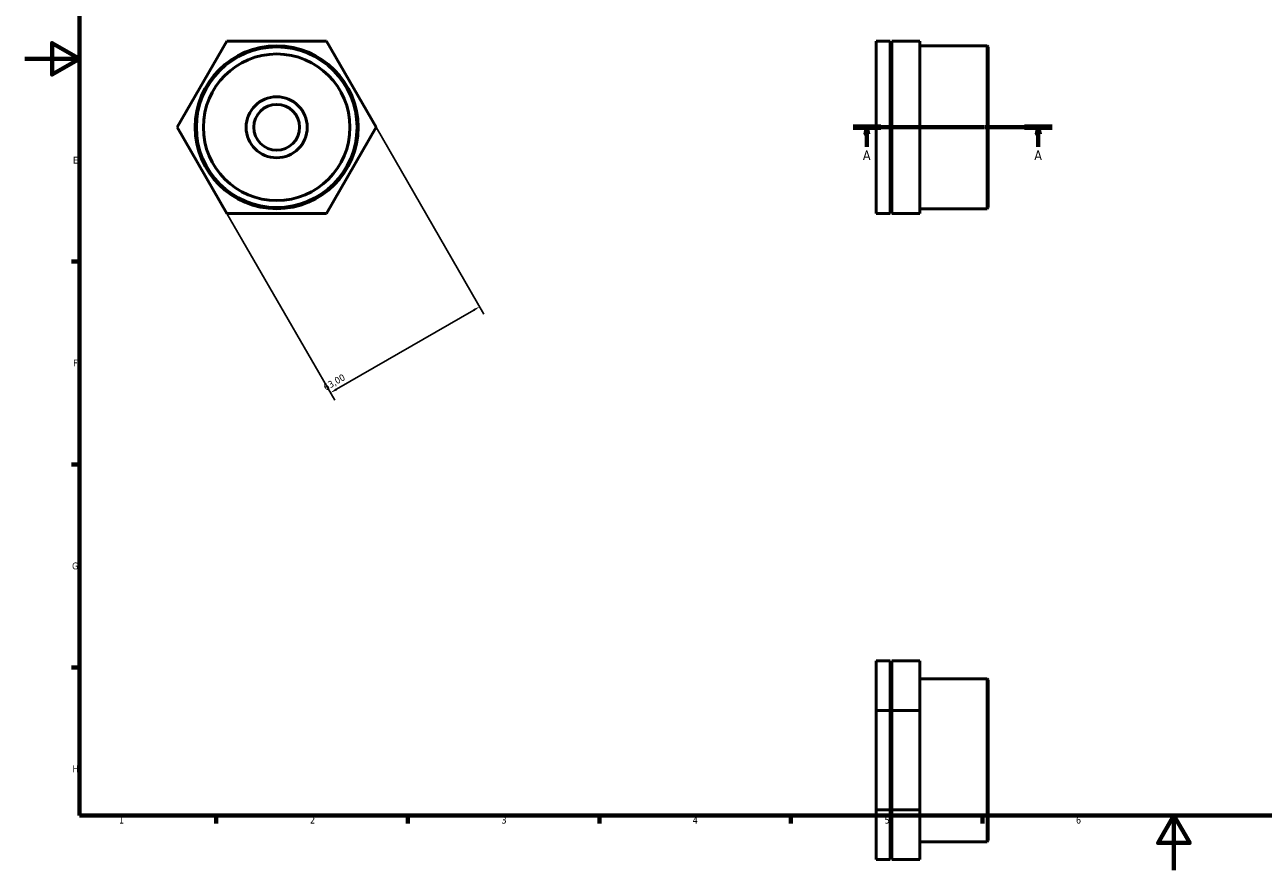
# Model space of a CAD drawing. Header units: millimetres. Extents: x 0 to 906, y 0 to 602.
# Tile 1 of 3: x 0 to 453, y 0 to 309. Entities that reach past the tile are written whole.
import ezdxf

# ---------------------------------------------------------------- set-up
doc = ezdxf.new("R2010")
doc.units = ezdxf.units.MM
doc.linetypes.add('CHAIN', pattern=[0.7087, 0.4724, -0.0591, 0.1181, -0.0591])
for name, color, linetype, lineweight in [('Border (ISO)', 7, 'Continuous', 70), ('Dimension (ISO)', 7, 'Continuous', 25), ('Section Line (ISO)', 7, 'CHAIN', 70), ('Visible (ISO)', 7, 'Continuous', 50)]:
    doc.layers.add(name, color=color, linetype=linetype, lineweight=lineweight)
doc.styles.add('Label Text (ISO)', font='tahoma.ttf')
doc.styles.add('Note Text (ISO)', font='tahoma.ttf')
doc.dimstyles.new('Default (ISO)', dxfattribs={"dimtxt": 2.5, "dimasz": 2.5, "dimexe": 3.175, "dimexo": 0, "dimgap": 0.762, "dimtad": 1, "dimrnd": 1e-08, "dimzin": 0, "dimtxsty": 'Note Text (ISO)', "dimcen": 0.09, "dimdle": 10, "dimclrd": 256, "dimclre": 256, "dimclrt": 256, "dimazin": 0, "dimtfac": 1.40208, "dimtmove": 0, "dimatfit": 3, "dimfxl": 1, "dimtolj": 1, "dimtzin": 0, "dimlwd": -1, "dimlwe": -1, "dimarcsym": 0})

# ---------------------------------------------------------------- blocks, each defined once
blk = doc.blocks.new('Borders Default Border')
at = {"layer": 'Border (ISO)'}
for p, q in [((20, 222.75), (17.1, 222.75)), ((20, 148.5), (17.1, 148.5)), ((20, 74.25), (17.1, 74.25)), ((70.08, 20), (70.08, 17.1)), ((140.17, 20), (140.17, 17.1)), ((210.25, 20), (210.25, 17.1)), ((280.33, 20), (280.33, 17.1)), ((350.42, 20), (350.42, 17.1))]:
    blk.add_line(p, q, dxfattribs=at)
at = {"layer": 'Border (ISO)', "flags": 128}
for points in [[(20, 20), (20, 574), (821, 574), (821, 20), (20, 20)], [(0, 297), (20, 297), (10, 302.77), (10, 291.23), (20, 297)], [(420.5, 0), (420.5, 20), (414.73, 10), (426.27, 10), (420.5, 20)]]:
    blk.add_lwpolyline(points, dxfattribs=at)
at = {"layer": 'Border (ISO)', "color": 232, "true_color": 0xca0064, "char_height": 2.5, "attachment_point": 7, "style": 'Note Text (ISO)'}
for s, insert in [('E', (17.64, 258.63)), ('F', (17.7, 184.38)), ('G', (17.31, 110.08)), ('H', (17.44, 35.88)), ('1', (34.48, 17.1)), ('2', (104.37, 17.1)), ('3', (174.43, 17.05)), ('4', (244.42, 17.1)), ('5', (314.64, 17.05)), ('6', (384.66, 17.05))]:
    blk.add_mtext(s, dxfattribs=dict(at, insert=insert))
blk = doc.blocks.new('2dTransSection0')
at = {"layer": 'Section Line (ISO)', "linetype": 'CHAIN'}
blk.add_line((303.13, 271.93), (375.93, 271.93), dxfattribs=at)
at = {"layer": 'Section Line (ISO)', "linetype": 'Continuous', "lineweight": 140}
for p, q in [((303.13, 271.93), (313.21, 271.93)), ((365.85, 271.93), (375.93, 271.93))]:
    blk.add_line(p, q, dxfattribs=at)
at = {"layer": 'Section Line (ISO)', "linetype": 'Continuous'}
for p, q in [((308.17, 271.93), (307.67, 269.43)), ((308.17, 269.43), (308.17, 271.93)), ((308.67, 269.43), (308.17, 271.93)), ((370.89, 271.93), (370.39, 269.43)), ((370.89, 269.43), (370.89, 271.93)), ((371.39, 269.43), (370.89, 271.93)), ((307.67, 269.43), (308.67, 269.43)), ((308.17, 264.83), (308.17, 269.43)), ((370.39, 269.43), (371.39, 269.43)), ((370.89, 264.83), (370.89, 269.43))]:
    blk.add_line(p, q, dxfattribs=at)
at = {"layer": 'Section Line (ISO)', "linetype": 'Continuous', "flags": 128}
for points in [[(308.67, 269.43), (308.17, 271.93), (307.67, 269.43), (308.67, 269.43)], [(371.39, 269.43), (370.89, 271.93), (370.39, 269.43), (371.39, 269.43)]]:
    blk.add_lwpolyline(points, dxfattribs=at)
at = {"layer": 'Section Line (ISO)'}
for points in [[(308.67, 269.43), (308.17, 271.93), (307.67, 269.43), (308.67, 269.43)], [(371.39, 269.43), (370.89, 271.93), (370.39, 269.43), (371.39, 269.43)]]:
    blk.add_solid(points, dxfattribs=at)
at = {"layer": 'Section Line (ISO)', "char_height": 3.5, "attachment_point": 7, "style": 'Label Text (ISO)'}
for insert in [(306.68, 259.93), (369.4, 259.93)]:
    blk.add_mtext('A', dxfattribs=dict(at, insert=insert))
blk = doc.blocks.new('*D8')
at = {"layer": 'Defpoints', "color": 0, "transparency": 16777216}
for p in [(128.55, 271.93), (73.99, 240.43), (111.9, 174.77)]:
    blk.add_point(p, dxfattribs=at)
at = {"layer": 'Dimension (ISO)', "transparency": 16777216}
for p, q in [((128.55, 271.93), (168.04, 203.52)), ((73.99, 240.43), (113.48, 172.02)), ((164.29, 205.02), (114.06, 176.02))]:
    blk.add_line(p, q, dxfattribs=at)
for points in [[(164.08, 205.38), (164.5, 204.66), (166.46, 206.27)], [(113.85, 176.38), (114.27, 175.66), (111.9, 174.77)]]:
    blk.add_solid(points, dxfattribs=at)
at = {"layer": 'Dimension (ISO)', "color": 232, "true_color": 0xca0064, "transparency": 16777216, "insert": (108.95, 177.61), "char_height": 2.5, "attachment_point": 1, "rotation": 30, "style": 'Note Text (ISO)'}
blk.add_mtext('\\A1;63,00', dxfattribs=at)

msp = doc.modelspace()

# ---------------------------------------------------------------- linework, layer by layer
at = {"layer": 'Visible (ISO)'}
for p, q in [((55.803, 271.927), (73.99, 303.427)), ((73.99, 303.427), (110.363, 303.427)), ((110.363, 303.427), (128.55, 271.927)), ((316.656, 303.427), (311.531, 303.427)), ((311.531, 303.427), (311.531, 271.927)), ((316.656, 271.927), (316.656, 303.427)), ((316.656, 301.734), (317.281, 301.734)), ((317.281, 303.427), (317.281, 271.927)), ((327.531, 303.427), (317.281, 303.427)), ((327.531, 271.927), (327.531, 303.427)), ((327.531, 301.734), (352.121, 301.734)), ((352.121, 242.12), (352.121, 301.734)), ((352.531, 301.324), (352.121, 301.734)), ((352.531, 301.324), (352.531, 242.53)), ((73.99, 240.427), (55.803, 271.927)), ((128.55, 271.927), (110.363, 240.427)), ((316.656, 271.927), (311.531, 271.927)), ((311.531, 271.927), (311.531, 240.427)), ((316.656, 240.427), (316.656, 271.927)), ((327.531, 271.927), (317.281, 271.927)), ((317.281, 271.927), (317.281, 240.427)), ((327.531, 240.427), (327.531, 271.927)), ((110.363, 240.427), (73.99, 240.427)), ((316.656, 240.427), (311.531, 240.427)), ((316.656, 242.12), (317.281, 242.12)), ((327.531, 240.427), (317.281, 240.427)), ((327.531, 242.12), (352.121, 242.12)), ((352.531, 242.53), (352.121, 242.12)), ((316.656, 76.62), (311.531, 76.62)), ((311.531, 76.62), (311.531, 58.433)), ((316.656, 58.433), (316.656, 76.62)), ((327.531, 76.62), (317.281, 76.62)), ((317.281, 76.62), (317.281, 58.433)), ((327.531, 58.433), (327.531, 76.62)), ((316.656, 70.054), (317.281, 70.054)), ((327.531, 70.054), (352.121, 70.054)), ((352.121, 10.44), (352.121, 70.054)), ((352.531, 69.644), (352.121, 70.054)), ((352.531, 69.644), (352.531, 10.85)), ((311.531, 58.433), (311.531, 22.06)), ((316.656, 58.433), (311.531, 58.433)), ((316.656, 22.06), (316.656, 58.433)), ((327.531, 58.433), (317.281, 58.433)), ((317.281, 58.433), (317.281, 22.06)), ((327.531, 22.06), (327.531, 58.433)), ((316.656, 22.06), (311.531, 22.06)), ((311.531, 22.06), (311.531, 3.874)), ((316.656, 3.874), (316.656, 22.06)), ((317.281, 22.06), (317.281, 3.874)), ((327.531, 22.06), (317.281, 22.06)), ((327.531, 3.874), (327.531, 22.06)), ((316.656, 10.44), (317.281, 10.44)), ((327.531, 10.44), (352.121, 10.44)), ((352.531, 10.85), (352.121, 10.44)), ((316.656, 3.874), (311.531, 3.874)), ((327.531, 3.874), (317.281, 3.874))]:
    msp.add_line(p, q, dxfattribs=at)
for radius in [29.807, 29.397, 26.826, 11.179, 8.384]:
    msp.add_circle((92.177, 271.927), radius, dxfattribs=at)

# ---------------------------------------------------------------- block references
msp.add_blockref('Borders Default Border', (0, 0))
at = {"layer": 'Section Line (ISO)'}
msp.add_blockref('2dTransSection0', (0, 0), dxfattribs=at)

# ---------------------------------------------------------------- dimensions: what is measured, and where the dimension line sits
at = {"layer": 'Dimension (ISO)'}
dim = msp.add_linear_dim(base=(111.897, 174.771), p1=(128.55, 271.927), p2=(73.99, 240.427), angle=30, dimstyle='Default (ISO)', override={"dimdec": 2, "dimtp": 0, "dimtm": 0, "dimtdec": 2, "dimtofl": 0, "dimatfit": 1}, dxfattribs=at)
dim.commit()
dim.dimension.update_dxf_attribs({"geometry": '*D8', "text_midpoint": (114.495, 176.271), "dimtype": 160})

doc.saveas('drawing.dxf')
